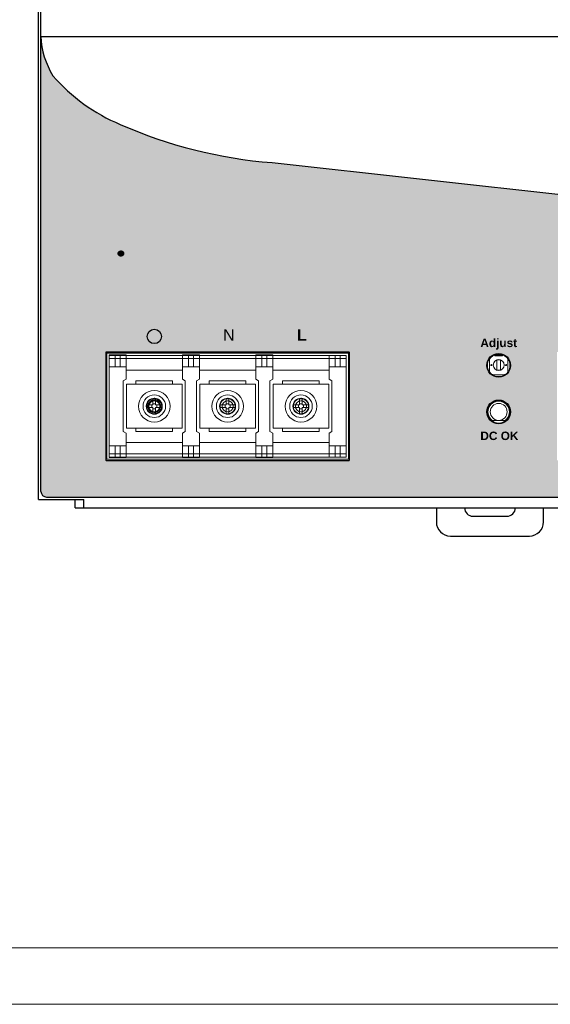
# Model space of a CAD drawing. Header units: millimetres. Extents: x 0 to 560, y 0 to 297.
# Tile 8 of 10: x 376 to 470, y 0 to 175. Entities that reach past the tile are written whole.
import ezdxf

# ---------------------------------------------------------------- set-up
doc = ezdxf.new("R2010")
doc.units = ezdxf.units.MM
doc.layers.get('0').update_dxf_attribs({"linetype": 'CONTINUOUS', "lineweight": 13})
doc.layers.add('Line', color=3, linetype='CONTINUOUS', lineweight=25)
doc.styles.add('arial', font='arial.ttf', dxfattribs={"height": 5})
doc.styles.add('STD', font='txt')

msp = doc.modelspace()

# ---------------------------------------------------------------- hatches: boundary and pattern name
at = {"ltscale": 5}
h = msp.add_hatch(color=18, dxfattribs=at)
h.paths.add_polyline_path([(499.1, 140.47), (420.58, 149.19, -0.084309), (393.66, 155.97, -0.11581), (381.74, 164.58, -0.132154), (379.6, 171.55), (379.6, 90.9, 0.414214), (380.6, 89.9), (537.8, 89.9, 0.414214), (538.8, 90.9), (538.8, 125.45, 0.130211)])
h.paths.add_polyline_path([(462.85, 113.25, -1), (458.65, 113.25, -1)], flags=16)
h.paths.add_polyline_path([(527.3, 115.6), (527.3, 96.4), (471.1, 96.4), (471.1, 115.6)], flags=16)
h.paths.add_polyline_path([(462.85, 105, -1), (458.65, 105, -1)], flags=16)
h.paths.add_polyline_path([(434.3, 96.4), (391.1, 96.4), (391.1, 115.6), (434.3, 115.6)], flags=16)
at = {"layer": 'Line'}
h = msp.add_hatch(color=7, dxfattribs=at)
h.dxf.hatch_style = 2
edge = h.paths.add_edge_path()
edge.add_spline(control_points=[(391.03, 134.26), (391.03, 134.26), (391.02, 133.4), (391.02, 133.4), (391.02, 133.4), (391.02, 133.39), (391.02, 133.39), (387.87, 133.39), (387.71, 129.32), (391, 129.32), (391, 129.32), (391, 128.47), (391, 128.47), (391, 128.47), (390.98, 128.47), (390.98, 128.47), (386.43, 128.5), (386.58, 134.09), (390.79, 134.26), (390.79, 134.26), (391.03, 134.26), (391.03, 134.26)], knot_values=[0, 0, 0, 0, 1, 1, 1, 2, 2, 2, 3, 3, 3, 4, 4, 4, 5, 5, 5, 6, 6, 6, 7, 7, 7, 7], degree=3, periodic=0)
h = msp.add_hatch(color=7, dxfattribs=at)
h.dxf.hatch_style = 2
edge = h.paths.add_edge_path()
edge.add_spline(control_points=[(392.68, 133.05), (392.68, 133.05), (392.68, 132.2), (392.68, 132.2), (392.68, 132.2), (392.68, 130.95), (392.68, 130.95), (392.68, 130.95), (392.68, 129.71), (392.68, 129.71), (392.68, 129.71), (392.68, 128.43), (392.68, 128.43), (392.68, 128.43), (392.08, 128.43), (392.08, 128.43), (391.78, 128.43), (391.54, 128.8), (391.54, 129.22), (391.54, 129.64), (391.54, 129.71), (391.54, 129.71), (391.54, 129.71), (391.54, 133.05), (391.54, 133.05), (391.54, 133.05), (391.54, 134.29), (391.54, 134.29), (391.54, 134.29), (392.68, 134.29), (392.68, 134.29), (392.68, 134.29), (392.68, 133.05), (392.68, 133.05)], knot_values=[0, 0, 0, 0, 1, 1, 1, 2, 2, 2, 3, 3, 3, 4, 4, 4, 5, 5, 5, 6, 6, 6, 7, 7, 7, 8, 8, 8, 9, 9, 9, 10, 10, 10, 11, 11, 11, 11], degree=3, periodic=0)
h = msp.add_hatch(color=7, dxfattribs=at)
h.dxf.hatch_style = 2
edge = h.paths.add_edge_path()
edge.add_spline(control_points=[(394.41, 133.08), (394.41, 132.77), (394.13, 132.52), (393.78, 132.52), (393.43, 132.52), (393.15, 132.77), (393.15, 133.08), (393.15, 133.38), (393.43, 133.63), (393.78, 133.63), (394.13, 133.63), (394.41, 133.38), (394.41, 133.08)], knot_values=[0, 0, 0, 0, 1, 1, 1, 2, 2, 2, 3, 3, 3, 4, 4, 4, 4], degree=3, periodic=0)
h = msp.add_hatch(color=7, dxfattribs=at)
h.dxf.hatch_style = 2
edge = h.paths.add_edge_path()
edge.add_spline(control_points=[(394.88, 134.23), (394.88, 134.23), (394.89, 133.37), (394.89, 133.37), (394.89, 133.37), (394.89, 133.36), (394.89, 133.36), (398.04, 133.36), (398.2, 129.29), (394.91, 129.29), (394.91, 129.29), (394.91, 128.44), (394.91, 128.44), (394.91, 128.44), (394.93, 128.44), (394.93, 128.44), (399.49, 128.47), (399.33, 134.06), (395.11, 134.24), (395.11, 134.24), (394.88, 134.23), (394.88, 134.23)], knot_values=[0, 0, 0, 0, 1, 1, 1, 2, 2, 2, 3, 3, 3, 4, 4, 4, 5, 5, 5, 6, 6, 6, 7, 7, 7, 7], degree=3, periodic=0)
h = msp.add_hatch(color=7, dxfattribs=at)
h.dxf.hatch_style = 2
edge = h.paths.add_edge_path()
edge.add_spline(control_points=[(394.34, 131.17), (394.34, 131.17), (394.34, 130.68), (394.34, 130.68), (394.34, 130.68), (394.34, 129.93), (394.34, 129.93), (394.34, 129.93), (394.34, 129.21), (394.34, 129.21), (394.34, 129.21), (394.34, 128.45), (394.34, 128.45), (394.34, 128.45), (393.74, 128.45), (393.74, 128.45), (393.44, 128.45), (393.2, 128.67), (393.2, 128.92), (393.2, 129.16), (393.2, 129.21), (393.2, 129.21), (393.2, 129.21), (393.2, 131.17), (393.2, 131.17), (393.2, 131.17), (393.2, 131.91), (393.2, 131.91), (393.2, 131.91), (394.34, 131.91), (394.34, 131.91), (394.34, 131.91), (394.34, 131.17), (394.34, 131.17)], knot_values=[0, 0, 0, 0, 1, 1, 1, 2, 2, 2, 3, 3, 3, 4, 4, 4, 5, 5, 5, 6, 6, 6, 7, 7, 7, 8, 8, 8, 9, 9, 9, 10, 10, 10, 11, 11, 11, 11], degree=3, periodic=0)
h = msp.add_hatch(color=7, dxfattribs=at)
h.dxf.hatch_style = 2
edge = h.paths.add_edge_path()
edge.add_spline(control_points=[(396.74, 130.87), (396.74, 130.87), (397.1, 130.53), (397.1, 130.53), (397.1, 130.53), (397.65, 130.03), (397.65, 130.03), (397.65, 130.03), (398.18, 129.53), (398.18, 129.53), (398.18, 129.53), (398.73, 129.02), (398.73, 129.02), (398.73, 129.02), (398.32, 128.58), (398.32, 128.58), (398.12, 128.36), (397.79, 128.33), (397.61, 128.5), (397.43, 128.67), (397.4, 128.7), (397.4, 128.7), (397.4, 128.7), (395.96, 130.04), (395.96, 130.04), (395.96, 130.04), (395.43, 130.54), (395.43, 130.54), (395.43, 130.54), (396.2, 131.37), (396.2, 131.37), (396.2, 131.37), (396.74, 130.87), (396.74, 130.87)], knot_values=[0, 0, 0, 0, 1, 1, 1, 2, 2, 2, 3, 3, 3, 4, 4, 4, 5, 5, 5, 6, 6, 6, 7, 7, 7, 8, 8, 8, 9, 9, 9, 10, 10, 10, 11, 11, 11, 11], degree=3, periodic=0)
at = {"layer": 'Line', "ltscale": 10}
h = msp.add_hatch(color=7, dxfattribs=at)
h.paths.add_polyline_path([(398.43, 118.37, 1), (400.97, 118.37, 1)])
h.paths.add_polyline_path([(400.85, 118.37, -1), (398.55, 118.37, -1)], flags=16)
h.paths.add_polyline_path([(399.76, 119.3), (399.76, 118.6), (400.6, 118.6), (400.6, 118.48), (398.8, 118.48), (398.8, 118.6), (399.64, 118.6), (399.64, 119.3)], flags=0)
h.paths.add_polyline_path([(400.3, 118.15), (400.3, 118.03), (399.1, 118.03), (399.1, 118.15)], flags=0)
h.paths.add_polyline_path([(400, 117.7), (400, 117.58), (399.4, 117.58), (399.4, 117.7)], flags=0)

# ---------------------------------------------------------------- linework, layer by layer
for p, q in [((391.3, 115.4), (391.3, 96.6)), ((434.1, 115.4), (391.3, 115.4)), ((434.1, 96.6), (434.1, 115.4)), ((394.7, 115.1), (391.7, 115.1)), ((391.7, 115.1), (391.7, 115)), ((394.7, 115.1), (391.7, 115.1)), ((391.7, 115.1), (391.7, 115)), ((391.7, 97), (391.7, 115)), ((391.7, 115), (433.7, 115)), ((391.7, 115), (433.7, 115)), ((391.7, 114.44), (391.7, 115)), ((391.7, 115), (391.7, 110.79)), ((391.7, 114.44), (433.7, 114.44)), ((391.7, 114.44), (433.7, 114.44)), ((392.75, 115), (392.75, 114.44)), ((392.75, 115), (392.75, 114.44)), ((392.75, 115), (392.75, 113)), ((393.65, 114.44), (393.65, 115)), ((393.65, 114.44), (393.65, 115)), ((393.65, 113), (393.65, 115)), ((394.7, 115), (394.7, 115.1)), ((394.7, 115), (394.7, 115.1)), ((394.7, 115), (394.7, 114.44)), ((394.7, 115), (394.7, 114.44)), ((394.7, 115), (394.7, 110.79)), ((404.7, 115.1), (404.7, 115)), ((407.7, 115.1), (404.7, 115.1)), ((407.7, 115.1), (404.7, 115.1)), ((404.7, 115.1), (404.7, 115)), ((407.7, 115.1), (404.7, 115.1)), ((404.7, 115.1), (404.7, 115)), ((404.7, 114.44), (404.7, 115)), ((404.7, 114.44), (404.7, 115)), ((404.7, 115), (404.7, 110.79)), ((405.75, 115), (405.75, 114.44)), ((405.75, 115), (405.75, 114.44)), ((405.75, 115), (405.75, 113)), ((406.65, 114.44), (406.65, 115)), ((406.65, 114.44), (406.65, 115)), ((406.65, 113), (406.65, 115)), ((407.7, 115), (407.7, 115.1)), ((407.7, 115), (407.7, 115.1)), ((407.7, 115), (407.7, 115.1)), ((407.7, 115), (407.7, 114.44)), ((407.7, 115), (407.7, 114.44)), ((407.7, 115), (407.7, 110.79)), ((417.7, 115.1), (417.7, 115)), ((420.7, 115.1), (417.7, 115.1)), ((420.7, 115.1), (417.7, 115.1)), ((417.7, 115.1), (417.7, 115)), ((420.7, 115.1), (417.7, 115.1)), ((417.7, 115.1), (417.7, 115)), ((417.7, 114.44), (417.7, 115)), ((417.7, 114.44), (417.7, 115)), ((417.7, 115), (417.7, 110.79)), ((418.75, 115), (418.75, 114.44)), ((418.75, 115), (418.75, 114.44)), ((418.75, 115), (418.75, 113)), ((419.65, 114.44), (419.65, 115)), ((419.65, 114.44), (419.65, 115)), ((419.65, 113), (419.65, 115)), ((420.7, 115), (420.7, 115.1)), ((420.7, 115), (420.7, 115.1)), ((420.7, 115), (420.7, 115.1)), ((420.7, 115), (420.7, 114.44)), ((420.7, 115), (420.7, 114.44)), ((420.7, 115), (420.7, 110.79)), ((430.7, 114.44), (430.7, 115)), ((430.7, 114.44), (430.7, 115)), ((430.7, 115), (430.7, 110.79)), ((431.75, 115), (431.75, 114.44)), ((431.75, 115), (431.75, 114.44)), ((431.75, 115), (431.75, 113)), ((432.65, 114.44), (432.65, 115)), ((432.65, 114.44), (432.65, 115)), ((432.65, 113), (432.65, 115)), ((433.7, 115), (433.7, 97.56)), ((433.7, 115), (433.7, 97.56)), ((459.15, 114.44), (459.15, 112.06)), ((460.05, 115.05), (459.93, 115.05)), ((460.05, 115.05), (460.05, 114.95)), ((460.05, 114.95), (461.45, 114.95)), ((460.09, 115.13), (461.41, 115.13)), ((461.05, 114.21), (460.45, 114.21)), ((460.45, 114.21), (460.45, 112.39)), ((461.05, 112.39), (461.05, 114.21)), ((461.45, 115.11), (461.45, 114.95)), ((461.57, 115.05), (461.45, 115.05)), ((462.35, 112.06), (462.35, 114.44)), ((391.7, 113), (394.7, 113)), ((394.7, 112.4), (404.7, 112.4)), ((404.7, 113), (407.7, 113)), ((407.7, 112.4), (417.7, 112.4)), ((417.7, 113), (420.7, 113)), ((420.7, 112.4), (430.7, 112.4)), ((430.7, 113), (433.7, 113)), ((460.45, 112.39), (461.05, 112.39)), ((394.7, 110.79), (394.2, 110.5)), ((394.2, 110.5), (394.2, 101.5)), ((402.95, 110.5), (396.45, 110.5)), ((396.45, 109.9), (396.45, 110.5)), ((402.95, 110.5), (402.95, 109.9)), ((405.2, 110.5), (404.7, 110.79)), ((405.2, 101.5), (405.2, 110.5)), ((407.7, 110.79), (407.2, 110.5)), ((407.2, 110.5), (407.2, 101.5)), ((415.95, 110.5), (409.45, 110.5)), ((409.45, 109.9), (409.45, 110.5)), ((415.95, 110.5), (415.95, 109.9)), ((418.2, 110.5), (417.7, 110.79)), ((418.2, 101.5), (418.2, 110.5)), ((420.7, 110.79), (420.2, 110.5)), ((420.2, 110.5), (420.2, 101.5)), ((428.95, 110.5), (422.45, 110.5)), ((422.45, 109.9), (422.45, 110.5)), ((428.95, 110.5), (428.95, 109.9)), ((431.2, 110.5), (430.7, 110.79)), ((431.2, 101.5), (431.2, 110.5)), ((459.56, 111.65), (459.7, 111.65)), ((459.7, 111.57), (459.7, 111.65)), ((459.74, 111.55), (461.76, 111.55)), ((461.94, 111.65), (461.8, 111.65)), ((461.8, 111.57), (461.8, 111.65)), ((404.65, 109.9), (394.75, 109.9)), ((394.75, 109.9), (394.75, 102.1)), ((404.65, 102.1), (404.65, 109.9)), ((417.65, 109.9), (407.75, 109.9)), ((407.75, 109.9), (407.75, 102.1)), ((417.65, 102.1), (417.65, 109.9)), ((430.65, 109.9), (420.75, 109.9)), ((420.75, 109.9), (420.75, 102.1)), ((430.65, 102.1), (430.65, 109.9)), ((399.46, 107.34), (399.46, 106.24)), ((399.94, 106.24), (399.94, 107.34)), ((412.46, 107.34), (412.46, 106.24)), ((412.94, 106.24), (412.94, 107.34)), ((425.46, 107.34), (425.46, 106.24)), ((425.94, 106.24), (425.94, 107.34)), ((399.46, 106.24), (398.36, 106.24)), ((398.36, 105.76), (399.46, 105.76)), ((399.25, 106.24), (399.25, 105.76)), ((399.94, 106.45), (399.46, 106.45)), ((399.46, 105.76), (399.46, 104.66)), ((399.46, 105.55), (399.94, 105.55)), ((401.04, 106.24), (399.94, 106.24)), ((399.94, 105.76), (401.04, 105.76)), ((399.94, 104.66), (399.94, 105.76)), ((400.15, 105.76), (400.15, 106.24)), ((412.46, 106.24), (411.36, 106.24)), ((411.36, 105.76), (412.46, 105.76)), ((412.25, 106.24), (412.25, 105.76)), ((412.94, 106.45), (412.46, 106.45)), ((412.46, 105.76), (412.46, 104.66)), ((412.46, 105.55), (412.94, 105.55)), ((414.04, 106.24), (412.94, 106.24)), ((412.94, 105.76), (414.04, 105.76)), ((412.94, 104.66), (412.94, 105.76)), ((413.15, 105.76), (413.15, 106.24)), ((425.46, 106.24), (424.36, 106.24)), ((424.36, 105.76), (425.46, 105.76)), ((425.25, 106.24), (425.25, 105.76)), ((425.94, 106.45), (425.46, 106.45)), ((425.46, 105.76), (425.46, 104.66)), ((425.46, 105.55), (425.94, 105.55)), ((427.04, 106.24), (425.94, 106.24)), ((425.94, 105.76), (427.04, 105.76)), ((425.94, 104.66), (425.94, 105.76)), ((426.15, 105.76), (426.15, 106.24)), ((462.5, 105.92), (462.5, 105.74)), ((461.92, 103.5), (459.58, 103.5)), ((462.5, 104.27), (462.5, 104.08)), ((394.2, 101.5), (394.7, 101.21)), ((394.75, 102.1), (404.65, 102.1)), ((396.45, 101.5), (396.45, 102.1)), ((396.45, 101.5), (402.95, 101.5)), ((402.95, 102.1), (402.95, 101.5)), ((404.7, 101.21), (405.2, 101.5)), ((407.2, 101.5), (407.7, 101.21)), ((407.75, 102.1), (417.65, 102.1)), ((409.45, 101.5), (409.45, 102.1)), ((409.45, 101.5), (415.95, 101.5)), ((415.95, 102.1), (415.95, 101.5)), ((417.7, 101.21), (418.2, 101.5)), ((420.2, 101.5), (420.7, 101.21)), ((420.75, 102.1), (430.65, 102.1)), ((422.45, 101.5), (422.45, 102.1)), ((422.45, 101.5), (428.95, 101.5)), ((428.95, 102.1), (428.95, 101.5)), ((430.7, 101.21), (431.2, 101.5)), ((391.7, 101.21), (391.7, 97)), ((394.7, 101.21), (394.7, 97)), ((394.7, 99.6), (404.7, 99.6)), ((404.7, 101.21), (404.7, 97)), ((407.7, 101.21), (407.7, 97)), ((407.7, 99.6), (417.7, 99.6)), ((417.7, 101.21), (417.7, 97)), ((420.7, 101.21), (420.7, 97)), ((420.7, 99.6), (430.7, 99.6)), ((430.7, 101.21), (430.7, 97)), ((391.7, 99), (394.7, 99)), ((392.75, 99), (392.75, 97)), ((393.65, 99), (393.65, 97)), ((404.7, 99), (407.7, 99)), ((405.75, 99), (405.75, 97)), ((406.65, 99), (406.65, 97)), ((417.7, 99), (420.7, 99)), ((418.75, 99), (418.75, 97)), ((419.65, 99), (419.65, 97)), ((430.7, 99), (433.7, 99)), ((431.75, 99), (431.75, 97)), ((432.65, 99), (432.65, 97)), ((391.3, 96.6), (434.1, 96.6)), ((391.7, 97.56), (433.7, 97.56)), ((391.7, 97.56), (433.7, 97.56)), ((391.7, 97), (391.7, 97.56)), ((391.7, 97), (433.7, 97)), ((433.7, 97), (391.7, 97)), ((391.7, 97), (391.7, 96.9)), ((391.7, 97), (391.7, 96.9)), ((391.7, 96.9), (394.7, 96.9)), ((391.7, 96.9), (394.7, 96.9)), ((392.75, 97.56), (392.75, 97)), ((392.75, 97.56), (392.75, 97)), ((393.65, 97), (393.65, 97.56)), ((393.65, 97), (393.65, 97.56)), ((394.7, 97.56), (394.7, 97)), ((394.7, 97.56), (394.7, 97)), ((394.7, 96.9), (394.7, 97)), ((394.7, 96.9), (394.7, 97)), ((404.7, 97), (404.7, 97.56)), ((404.7, 97), (404.7, 97.56)), ((404.7, 97), (404.7, 96.9)), ((404.7, 97), (404.7, 96.9)), ((404.7, 97), (404.7, 96.9)), ((404.7, 96.9), (407.7, 96.9)), ((404.7, 96.9), (407.7, 96.9)), ((404.7, 96.9), (407.7, 96.9)), ((405.75, 97.56), (405.75, 97)), ((405.75, 97.56), (405.75, 97)), ((406.65, 97), (406.65, 97.56)), ((406.65, 97), (406.65, 97.56)), ((407.7, 97.56), (407.7, 97)), ((407.7, 97.56), (407.7, 97)), ((407.7, 96.9), (407.7, 97)), ((407.7, 96.9), (407.7, 97)), ((407.7, 96.9), (407.7, 97)), ((417.7, 97), (417.7, 97.56)), ((417.7, 97), (417.7, 97.56)), ((417.7, 97), (417.7, 96.9)), ((417.7, 97), (417.7, 96.9)), ((417.7, 97), (417.7, 96.9)), ((417.7, 96.9), (420.7, 96.9)), ((417.7, 96.9), (420.7, 96.9)), ((417.7, 96.9), (420.7, 96.9)), ((418.75, 97.56), (418.75, 97)), ((418.75, 97.56), (418.75, 97)), ((419.65, 97), (419.65, 97.56)), ((419.65, 97), (419.65, 97.56)), ((420.7, 97.56), (420.7, 97)), ((420.7, 97.56), (420.7, 97)), ((420.7, 96.9), (420.7, 97)), ((420.7, 96.9), (420.7, 97)), ((420.7, 96.9), (420.7, 97)), ((430.7, 97), (430.7, 97.56)), ((430.7, 97), (430.7, 97.56)), ((431.75, 97.56), (431.75, 97)), ((431.75, 97.56), (431.75, 97)), ((432.65, 97), (432.65, 97.56)), ((432.65, 97), (432.65, 97.56)), ((433.7, 97.56), (433.7, 97)), ((433.7, 97.56), (433.7, 97))]:
    msp.add_line(p, q)
at = {"ltscale": 5}
for points in [[(0, 0), (560, 0), (560, 297), (0, 297)], [(10, 10), (550, 10), (550, 287), (10, 287)]]:
    msp.add_lwpolyline(points, close=True, dxfattribs=at)
for centre, radius in [((460.75, 113.25), 2), ((460.75, 113.3), 0.965), ((459.45, 113.3), 0.1), ((462.05, 113.3), 0.1), ((399.7, 106), 2.79), ((412.7, 106), 2.79), ((425.7, 106), 2.79), ((399.7, 106), 2), ((399.7, 106), 1.15), ((399.7, 106), 1), ((412.7, 106), 2), ((425.7, 106), 2), ((460.75, 105), 2), ((460.75, 105), 1.5)]:
    msp.add_circle(centre, radius)
for centre, radius, start, end in [((399.7, 106), 1.42, 90, 270), ((399.7, 106), 1.35, 90, 270), ((399.7, 106), 0.982, 90, 270), ((399.7, 106), 1.42, 270, 90), ((412.7, 106), 1.42, 90, 270), ((412.7, 106), 1.35, 90, 270), ((412.7, 106), 0.982, 90, 270), ((412.7, 106), 1.42, 270, 90), ((425.7, 106), 1.42, 90, 270), ((425.7, 106), 1.35, 90, 270), ((425.7, 106), 0.982, 90, 270), ((425.7, 106), 1.42, 270, 90), ((460.75, 105), 1.9, 307.8636, 232.1364)]:
    msp.add_arc(centre, radius, start, end)
for points, knots in [([(399.7, 107.35), (399.67, 107.35), (399.62, 107.34), (399.54, 107.34), (399.49, 107.34), (399.46, 107.34)], [0, 0, 0, 0, 0.0804634, 0.1609103, 0.2413241, 0.2413241, 0.2413241, 0.2413241]), ([(401.12, 106), (401.12, 106.08), (401.11, 106.24), (401.04, 106.47), (400.93, 106.7), (400.79, 106.91), (400.6, 107.09), (400.39, 107.24), (400.17, 107.34), (399.93, 107.41), (399.78, 107.42), (399.7, 107.42)], [0, 0, 0, 0, 0.232404, 0.475106, 0.726811, 0.982381, 1.239923, 1.49513, 1.746058, 1.987622, 2.218513, 2.218513, 2.218513, 2.218513]), ([(401.12, 106), (401.12, 106.08), (401.11, 106.23), (401.04, 106.46), (400.93, 106.69), (400.78, 106.9), (400.6, 107.08), (400.39, 107.23), (400.17, 107.34), (399.93, 107.41), (399.78, 107.42), (399.7, 107.42)], [0, 0, 0, 0, 0.227771, 0.468337, 0.719535, 0.976065, 1.235117, 1.491947, 1.743789, 1.985296, 2.214326, 2.214326, 2.214326, 2.214326]), ([(401.05, 106), (401.05, 106.08), (401.04, 106.23), (400.97, 106.46), (400.87, 106.67), (400.73, 106.87), (400.56, 107.04), (400.36, 107.18), (400.15, 107.28), (399.93, 107.34), (399.77, 107.35), (399.7, 107.35)], [0, 0, 0, 0, 0.227413, 0.460521, 0.69936, 0.939632, 1.180993, 1.420211, 1.656763, 1.886538, 2.109528, 2.109528, 2.109528, 2.109528]), ([(399.94, 107.34), (399.91, 107.34), (399.86, 107.34), (399.78, 107.34), (399.73, 107.35), (399.7, 107.35)], [0, 0, 0, 0, 0.0804138, 0.1608607, 0.2413241, 0.2413241, 0.2413241, 0.2413241]), ([(399.7, 107.35), (399.77, 107.35), (399.93, 107.34), (400.15, 107.27), (400.37, 107.17), (400.56, 107.03), (400.74, 106.85), (400.87, 106.66), (400.98, 106.44), (401.04, 106.22), (401.05, 106.07), (401.05, 106)], [0, 0, 0, 0, 0.223252, 0.455325, 0.695138, 0.93785, 1.181868, 1.423219, 1.660116, 1.887921, 2.105492, 2.105492, 2.105492, 2.105492]), ([(399.7, 106.98), (399.75, 106.98), (399.86, 106.97), (400.03, 106.93), (400.18, 106.85), (400.33, 106.75), (400.45, 106.62), (400.55, 106.48), (400.63, 106.32), (400.67, 106.16), (400.68, 106.05), (400.68, 106)], [0, 0, 0, 0, 0.162478, 0.331377, 0.505908, 0.68255, 0.860142, 1.035793, 1.208202, 1.373994, 1.532338, 1.532338, 1.532338, 1.532338]), ([(400.68, 106), (400.68, 106.05), (400.67, 106.16), (400.63, 106.33), (400.55, 106.48), (400.45, 106.63), (400.32, 106.75), (400.18, 106.85), (400.02, 106.93), (399.86, 106.97), (399.75, 106.98), (399.7, 106.98)], [0, 0, 0, 0, 0.162478, 0.331377, 0.505908, 0.68255, 0.860142, 1.035793, 1.208202, 1.373994, 1.532338, 1.532338, 1.532338, 1.532338]), ([(412.7, 107.35), (412.67, 107.35), (412.62, 107.34), (412.54, 107.34), (412.49, 107.34), (412.46, 107.34)], [0, 0, 0, 0, 0.0804634, 0.1609103, 0.2413241, 0.2413241, 0.2413241, 0.2413241]), ([(414.12, 106), (414.12, 106.08), (414.11, 106.24), (414.04, 106.47), (413.93, 106.7), (413.79, 106.91), (413.6, 107.09), (413.39, 107.24), (413.17, 107.34), (412.93, 107.41), (412.78, 107.42), (412.7, 107.42)], [0, 0, 0, 0, 0.232404, 0.475106, 0.726811, 0.982381, 1.239923, 1.49513, 1.746058, 1.987622, 2.218513, 2.218513, 2.218513, 2.218513]), ([(414.12, 106), (414.12, 106.08), (414.11, 106.23), (414.04, 106.46), (413.93, 106.69), (413.78, 106.9), (413.6, 107.08), (413.39, 107.23), (413.17, 107.34), (412.93, 107.41), (412.78, 107.42), (412.7, 107.42)], [0, 0, 0, 0, 0.227771, 0.468337, 0.719535, 0.976065, 1.235117, 1.491947, 1.743789, 1.985296, 2.214326, 2.214326, 2.214326, 2.214326]), ([(414.05, 106), (414.05, 106.08), (414.04, 106.23), (413.97, 106.46), (413.87, 106.67), (413.73, 106.87), (413.56, 107.04), (413.36, 107.18), (413.15, 107.28), (412.93, 107.34), (412.77, 107.35), (412.7, 107.35)], [0, 0, 0, 0, 0.227413, 0.460521, 0.69936, 0.939632, 1.180993, 1.420211, 1.656763, 1.886538, 2.109528, 2.109528, 2.109528, 2.109528]), ([(412.94, 107.34), (412.91, 107.34), (412.86, 107.34), (412.78, 107.34), (412.73, 107.35), (412.7, 107.35)], [0, 0, 0, 0, 0.0804138, 0.1608607, 0.2413241, 0.2413241, 0.2413241, 0.2413241]), ([(412.7, 106.98), (412.75, 106.98), (412.86, 106.97), (413.03, 106.93), (413.18, 106.85), (413.33, 106.75), (413.45, 106.62), (413.55, 106.48), (413.63, 106.32), (413.67, 106.16), (413.68, 106.05), (413.68, 106)], [0, 0, 0, 0, 0.162478, 0.331377, 0.505908, 0.68255, 0.860142, 1.035793, 1.208202, 1.373994, 1.532338, 1.532338, 1.532338, 1.532338]), ([(413.68, 106), (413.68, 106.05), (413.67, 106.16), (413.63, 106.33), (413.55, 106.48), (413.45, 106.63), (413.32, 106.75), (413.18, 106.85), (413.02, 106.93), (412.86, 106.97), (412.75, 106.98), (412.7, 106.98)], [0, 0, 0, 0, 0.162478, 0.331377, 0.505908, 0.68255, 0.860142, 1.035793, 1.208202, 1.373994, 1.532338, 1.532338, 1.532338, 1.532338]), ([(425.7, 107.35), (425.67, 107.35), (425.62, 107.34), (425.54, 107.34), (425.49, 107.34), (425.46, 107.34)], [0, 0, 0, 0, 0.0804634, 0.1609103, 0.2413241, 0.2413241, 0.2413241, 0.2413241]), ([(427.12, 106), (427.12, 106.08), (427.11, 106.24), (427.04, 106.47), (426.93, 106.7), (426.79, 106.91), (426.6, 107.09), (426.39, 107.24), (426.17, 107.34), (425.93, 107.41), (425.78, 107.42), (425.7, 107.42)], [0, 0, 0, 0, 0.232404, 0.475106, 0.726811, 0.982381, 1.239923, 1.49513, 1.746058, 1.987622, 2.218513, 2.218513, 2.218513, 2.218513]), ([(427.12, 106), (427.12, 106.08), (427.11, 106.23), (427.04, 106.46), (426.93, 106.69), (426.78, 106.9), (426.6, 107.08), (426.39, 107.23), (426.17, 107.34), (425.93, 107.41), (425.78, 107.42), (425.7, 107.42)], [0, 0, 0, 0, 0.227771, 0.468337, 0.719535, 0.976065, 1.235117, 1.491947, 1.743789, 1.985296, 2.214326, 2.214326, 2.214326, 2.214326]), ([(427.05, 106), (427.05, 106.08), (427.04, 106.23), (426.97, 106.46), (426.87, 106.67), (426.73, 106.87), (426.56, 107.04), (426.36, 107.18), (426.15, 107.28), (425.93, 107.34), (425.77, 107.35), (425.7, 107.35)], [0, 0, 0, 0, 0.227413, 0.460521, 0.69936, 0.939632, 1.180993, 1.420211, 1.656763, 1.886538, 2.109528, 2.109528, 2.109528, 2.109528]), ([(425.94, 107.34), (425.91, 107.34), (425.86, 107.34), (425.78, 107.34), (425.73, 107.35), (425.7, 107.35)], [0, 0, 0, 0, 0.0804138, 0.1608607, 0.2413241, 0.2413241, 0.2413241, 0.2413241]), ([(425.7, 107.35), (425.77, 107.35), (425.93, 107.34), (426.15, 107.27), (426.37, 107.17), (426.56, 107.03), (426.74, 106.85), (426.87, 106.66), (426.98, 106.44), (427.04, 106.22), (427.05, 106.07), (427.05, 106)], [0, 0, 0, 0, 0.223252, 0.455325, 0.695138, 0.93785, 1.181868, 1.423219, 1.660116, 1.887921, 2.105492, 2.105492, 2.105492, 2.105492]), ([(425.7, 106.98), (425.75, 106.98), (425.86, 106.97), (426.03, 106.93), (426.18, 106.85), (426.33, 106.75), (426.45, 106.62), (426.55, 106.48), (426.63, 106.32), (426.67, 106.16), (426.68, 106.05), (426.68, 106)], [0, 0, 0, 0, 0.162478, 0.331377, 0.505908, 0.68255, 0.860142, 1.035793, 1.208202, 1.373994, 1.532338, 1.532338, 1.532338, 1.532338]), ([(426.68, 106), (426.68, 106.05), (426.67, 106.16), (426.63, 106.33), (426.55, 106.48), (426.45, 106.63), (426.32, 106.75), (426.18, 106.85), (426.02, 106.93), (425.86, 106.97), (425.75, 106.98), (425.7, 106.98)], [0, 0, 0, 0, 0.162478, 0.331377, 0.505908, 0.68255, 0.860142, 1.035793, 1.208202, 1.373994, 1.532338, 1.532338, 1.532338, 1.532338]), ([(398.36, 106.24), (398.36, 106.19), (398.35, 106.08), (398.35, 105.92), (398.36, 105.81), (398.36, 105.76)], [0, 0, 0, 0, 0.1608592, 0.321785, 0.4826441, 0.4826441, 0.4826441, 0.4826441]), ([(399.7, 104.65), (399.78, 104.65), (399.93, 104.66), (400.16, 104.73), (400.37, 104.83), (400.57, 104.97), (400.74, 105.14), (400.88, 105.34), (400.98, 105.55), (401.04, 105.77), (401.05, 105.93), (401.05, 106)], [0, 0, 0, 0, 0.227413, 0.460521, 0.69936, 0.939632, 1.180993, 1.420211, 1.656763, 1.886538, 2.109528, 2.109528, 2.109528, 2.109528]), ([(399.7, 104.58), (399.78, 104.58), (399.94, 104.59), (400.17, 104.66), (400.4, 104.77), (400.61, 104.91), (400.79, 105.1), (400.94, 105.31), (401.04, 105.53), (401.11, 105.77), (401.12, 105.92), (401.12, 106)], [0, 0, 0, 0, 0.232404, 0.475106, 0.726811, 0.982381, 1.239923, 1.49513, 1.746058, 1.987622, 2.218513, 2.218513, 2.218513, 2.218513]), ([(400.68, 106), (400.68, 105.95), (400.67, 105.84), (400.63, 105.67), (400.55, 105.52), (400.45, 105.37), (400.32, 105.25), (400.18, 105.15), (400.02, 105.07), (399.86, 105.03), (399.75, 105.02), (399.7, 105.02)], [0, 0, 0, 0, 0.162478, 0.331377, 0.505908, 0.68255, 0.860142, 1.035793, 1.208202, 1.373994, 1.532338, 1.532338, 1.532338, 1.532338]), ([(399.7, 104.58), (399.78, 104.58), (399.93, 104.59), (400.16, 104.66), (400.39, 104.77), (400.6, 104.92), (400.78, 105.1), (400.93, 105.31), (401.04, 105.53), (401.11, 105.77), (401.12, 105.92), (401.12, 106)], [0, 0, 0, 0, 0.227771, 0.468337, 0.719535, 0.976065, 1.235117, 1.491947, 1.743789, 1.985296, 2.214326, 2.214326, 2.214326, 2.214326]), ([(401.12, 106), (401.12, 105.92), (401.11, 105.76), (401.04, 105.53), (400.93, 105.3), (400.79, 105.09), (400.6, 104.91), (400.39, 104.76), (400.17, 104.66), (399.93, 104.59), (399.78, 104.58), (399.7, 104.58)], [0, 0, 0, 0, 0.232404, 0.475106, 0.726811, 0.982381, 1.239923, 1.49513, 1.746058, 1.987622, 2.218513, 2.218513, 2.218513, 2.218513]), ([(401.05, 106), (401.05, 105.93), (401.04, 105.77), (400.97, 105.55), (400.87, 105.33), (400.73, 105.14), (400.55, 104.96), (400.36, 104.83), (400.14, 104.72), (399.92, 104.66), (399.77, 104.65), (399.7, 104.65)], [0, 0, 0, 0, 0.223252, 0.455325, 0.695138, 0.93785, 1.181868, 1.423219, 1.660116, 1.887921, 2.105492, 2.105492, 2.105492, 2.105492]), ([(401.05, 106), (401.05, 106.03), (401.04, 106.08), (401.04, 106.16), (401.04, 106.21), (401.04, 106.24)], [0, 0, 0, 0, 0.0804632, 0.1609101, 0.241324, 0.241324, 0.241324, 0.241324]), ([(401.04, 105.76), (401.04, 105.79), (401.04, 105.84), (401.04, 105.92), (401.05, 105.97), (401.05, 106)], [0, 0, 0, 0, 0.0804139, 0.1608608, 0.241324, 0.241324, 0.241324, 0.241324]), ([(411.36, 106.24), (411.36, 106.19), (411.35, 106.08), (411.35, 105.92), (411.36, 105.81), (411.36, 105.76)], [0, 0, 0, 0, 0.1608592, 0.321785, 0.4826441, 0.4826441, 0.4826441, 0.4826441]), ([(412.7, 104.65), (412.78, 104.65), (412.93, 104.66), (413.16, 104.73), (413.37, 104.83), (413.57, 104.97), (413.74, 105.14), (413.88, 105.34), (413.98, 105.55), (414.04, 105.77), (414.05, 105.93), (414.05, 106)], [0, 0, 0, 0, 0.227413, 0.460521, 0.69936, 0.939632, 1.180993, 1.420211, 1.656763, 1.886538, 2.109528, 2.109528, 2.109528, 2.109528]), ([(412.7, 104.58), (412.78, 104.58), (412.94, 104.59), (413.17, 104.66), (413.4, 104.77), (413.61, 104.91), (413.79, 105.1), (413.94, 105.31), (414.04, 105.53), (414.11, 105.77), (414.12, 105.92), (414.12, 106)], [0, 0, 0, 0, 0.232404, 0.475106, 0.726811, 0.982381, 1.239923, 1.49513, 1.746058, 1.987622, 2.218513, 2.218513, 2.218513, 2.218513]), ([(413.68, 106), (413.68, 105.95), (413.67, 105.84), (413.63, 105.67), (413.55, 105.52), (413.45, 105.37), (413.32, 105.25), (413.18, 105.15), (413.02, 105.07), (412.86, 105.03), (412.75, 105.02), (412.7, 105.02)], [0, 0, 0, 0, 0.162478, 0.331377, 0.505908, 0.68255, 0.860142, 1.035793, 1.208202, 1.373994, 1.532338, 1.532338, 1.532338, 1.532338]), ([(412.7, 104.58), (412.78, 104.58), (412.93, 104.59), (413.16, 104.66), (413.39, 104.77), (413.6, 104.92), (413.78, 105.1), (413.93, 105.31), (414.04, 105.53), (414.11, 105.77), (414.12, 105.92), (414.12, 106)], [0, 0, 0, 0, 0.227771, 0.468337, 0.719535, 0.976065, 1.235117, 1.491947, 1.743789, 1.985296, 2.214326, 2.214326, 2.214326, 2.214326]), ([(414.12, 106), (414.12, 105.92), (414.11, 105.76), (414.04, 105.53), (413.93, 105.3), (413.79, 105.09), (413.6, 104.91), (413.39, 104.76), (413.17, 104.66), (412.93, 104.59), (412.78, 104.58), (412.7, 104.58)], [0, 0, 0, 0, 0.232404, 0.475106, 0.726811, 0.982381, 1.239923, 1.49513, 1.746058, 1.987622, 2.218513, 2.218513, 2.218513, 2.218513]), ([(414.05, 106), (414.05, 105.93), (414.04, 105.77), (413.97, 105.55), (413.87, 105.33), (413.73, 105.14), (413.55, 104.96), (413.36, 104.83), (413.14, 104.72), (412.92, 104.66), (412.77, 104.65), (412.7, 104.65)], [0, 0, 0, 0, 0.223252, 0.455325, 0.695138, 0.93785, 1.181868, 1.423219, 1.660116, 1.887921, 2.105492, 2.105492, 2.105492, 2.105492]), ([(414.05, 106), (414.05, 106.03), (414.04, 106.08), (414.04, 106.16), (414.04, 106.21), (414.04, 106.24)], [0, 0, 0, 0, 0.0804632, 0.1609101, 0.241324, 0.241324, 0.241324, 0.241324]), ([(414.04, 105.76), (414.04, 105.79), (414.04, 105.84), (414.04, 105.92), (414.05, 105.97), (414.05, 106)], [0, 0, 0, 0, 0.0804139, 0.1608608, 0.241324, 0.241324, 0.241324, 0.241324]), ([(424.36, 106.24), (424.36, 106.19), (424.35, 106.08), (424.35, 105.92), (424.36, 105.81), (424.36, 105.76)], [0, 0, 0, 0, 0.1608592, 0.321785, 0.4826441, 0.4826441, 0.4826441, 0.4826441]), ([(425.7, 104.65), (425.78, 104.65), (425.93, 104.66), (426.16, 104.73), (426.37, 104.83), (426.57, 104.97), (426.74, 105.14), (426.88, 105.34), (426.98, 105.55), (427.04, 105.77), (427.05, 105.93), (427.05, 106)], [0, 0, 0, 0, 0.227413, 0.460521, 0.69936, 0.939632, 1.180993, 1.420211, 1.656763, 1.886538, 2.109528, 2.109528, 2.109528, 2.109528]), ([(425.7, 104.58), (425.78, 104.58), (425.94, 104.59), (426.17, 104.66), (426.4, 104.77), (426.61, 104.91), (426.79, 105.1), (426.94, 105.31), (427.04, 105.53), (427.11, 105.77), (427.12, 105.92), (427.12, 106)], [0, 0, 0, 0, 0.232404, 0.475106, 0.726811, 0.982381, 1.239923, 1.49513, 1.746058, 1.987622, 2.218513, 2.218513, 2.218513, 2.218513]), ([(426.68, 106), (426.68, 105.95), (426.67, 105.84), (426.63, 105.67), (426.55, 105.52), (426.45, 105.37), (426.32, 105.25), (426.18, 105.15), (426.02, 105.07), (425.86, 105.03), (425.75, 105.02), (425.7, 105.02)], [0, 0, 0, 0, 0.162478, 0.331377, 0.505908, 0.68255, 0.860142, 1.035793, 1.208202, 1.373994, 1.532338, 1.532338, 1.532338, 1.532338]), ([(425.7, 104.58), (425.78, 104.58), (425.93, 104.59), (426.16, 104.66), (426.39, 104.77), (426.6, 104.92), (426.78, 105.1), (426.93, 105.31), (427.04, 105.53), (427.11, 105.77), (427.12, 105.92), (427.12, 106)], [0, 0, 0, 0, 0.227771, 0.468337, 0.719535, 0.976065, 1.235117, 1.491947, 1.743789, 1.985296, 2.214326, 2.214326, 2.214326, 2.214326]), ([(427.12, 106), (427.12, 105.92), (427.11, 105.76), (427.04, 105.53), (426.93, 105.3), (426.79, 105.09), (426.6, 104.91), (426.39, 104.76), (426.17, 104.66), (425.93, 104.59), (425.78, 104.58), (425.7, 104.58)], [0, 0, 0, 0, 0.232404, 0.475106, 0.726811, 0.982381, 1.239923, 1.49513, 1.746058, 1.987622, 2.218513, 2.218513, 2.218513, 2.218513]), ([(427.05, 106), (427.05, 105.93), (427.04, 105.77), (426.97, 105.55), (426.87, 105.33), (426.73, 105.14), (426.55, 104.96), (426.36, 104.83), (426.14, 104.72), (425.92, 104.66), (425.77, 104.65), (425.7, 104.65)], [0, 0, 0, 0, 0.223252, 0.455325, 0.695138, 0.93785, 1.181868, 1.423219, 1.660116, 1.887921, 2.105492, 2.105492, 2.105492, 2.105492]), ([(427.05, 106), (427.05, 106.03), (427.04, 106.08), (427.04, 106.16), (427.04, 106.21), (427.04, 106.24)], [0, 0, 0, 0, 0.0804632, 0.1609101, 0.241324, 0.241324, 0.241324, 0.241324]), ([(427.04, 105.76), (427.04, 105.79), (427.04, 105.84), (427.04, 105.92), (427.05, 105.97), (427.05, 106)], [0, 0, 0, 0, 0.0804139, 0.1608608, 0.241324, 0.241324, 0.241324, 0.241324]), ([(399.46, 104.66), (399.49, 104.66), (399.54, 104.66), (399.62, 104.66), (399.67, 104.65), (399.7, 104.65)], [0, 0, 0, 0, 0.0804138, 0.1608607, 0.2413241, 0.2413241, 0.2413241, 0.2413241]), ([(399.7, 104.65), (399.73, 104.65), (399.78, 104.66), (399.86, 104.66), (399.91, 104.66), (399.94, 104.66)], [0, 0, 0, 0, 0.0804634, 0.1609103, 0.2413241, 0.2413241, 0.2413241, 0.2413241]), ([(412.46, 104.66), (412.49, 104.66), (412.54, 104.66), (412.62, 104.66), (412.67, 104.65), (412.7, 104.65)], [0, 0, 0, 0, 0.0804138, 0.1608607, 0.2413241, 0.2413241, 0.2413241, 0.2413241]), ([(412.7, 104.65), (412.73, 104.65), (412.78, 104.66), (412.86, 104.66), (412.91, 104.66), (412.94, 104.66)], [0, 0, 0, 0, 0.0804634, 0.1609103, 0.2413241, 0.2413241, 0.2413241, 0.2413241]), ([(425.46, 104.66), (425.49, 104.66), (425.54, 104.66), (425.62, 104.66), (425.67, 104.65), (425.7, 104.65)], [0, 0, 0, 0, 0.0804138, 0.1608607, 0.2413241, 0.2413241, 0.2413241, 0.2413241]), ([(425.7, 104.65), (425.73, 104.65), (425.78, 104.66), (425.86, 104.66), (425.91, 104.66), (425.94, 104.66)], [0, 0, 0, 0, 0.0804634, 0.1609103, 0.2413241, 0.2413241, 0.2413241, 0.2413241])]:
    msp.add_open_spline(points, degree=3, knots=knots)
at = {"layer": 'Line', "color": 7, "linetype": 'Continuous'}
for p, q in [((379.2, 89.5), (379.2, 207.5)), ((379.6, 90.9), (379.6, 206.1)), ((379.6, 171.55), (538.8, 171.55)), ((420.58, 149.19), (499.1, 140.47)), ((379.2, 89.5), (387.2, 89.5)), ((380.6, 89.9), (537.8, 89.9)), ((385.7, 88), (385.7, 89.5)), ((387.2, 88), (387.2, 89.5)), ((385.7, 88), (532.7, 88)), ((410.2, 87.96), (404.2, 87.96)), ((449.7, 88), (449.7, 85.5)), ((468.7, 85.5), (468.7, 88)), ((456.2, 86.5), (462.2, 86.5)), ((452.2, 83), (466.2, 83))]:
    msp.add_line(p, q, dxfattribs=at)
msp.add_lwpolyline([(391.2, 96.4), (434.2, 96.4, 0.414214), (434.3, 96.5), (434.3, 115.5, 0.414214), (434.2, 115.6), (391.2, 115.6, 0.414214), (391.1, 115.5), (391.1, 96.5, 0.414214)], format="xyb", close=True, dxfattribs=at)
at = {"layer": 'Line', "color": 7, "ltscale": 10}
msp.add_circle((399.7, 118.37), 1.27, dxfattribs=at)
at = {"layer": 'Line', "color": 7, "linetype": 'Continuous'}
for centre in [(460.75, 113.25), (460.75, 105)]:
    msp.add_circle(centre, 2.1, dxfattribs=at)
for centre, radius, start, end in [((393.63, 172.04), 14.04, 181.9841, 212.0971), ((406.04, 185.65), 32.17, 220.9404, 247.3644), ((427.08, 231.85), 82.92, 246.2315, 265.5081), ((380.6, 90.9), 1, 180, 270), ((456.2, 88), 1.5, 180, 270), ((462.2, 88), 1.5, 270, 0), ((452.2, 85.5), 2.5, 180, 270), ((466.2, 85.5), 2.5, 270, 0)]:
    msp.add_arc(centre, radius, start, end, dxfattribs=at)

# ---------------------------------------------------------------- texts
at = {"layer": 'Line', "color": 7, "ltscale": 10, "char_height": 2, "attachment_point": 1, "style": 'STD'}
for s, insert in [('{\\fArial|b0|i0|c0|p34;\\H1.018x;N}', (411.9, 119.64)), ('{\\fArial|b1|i0|c1|p0;\\H1.018x;L}', (424.99, 119.64))]:
    msp.add_mtext(s, dxfattribs=dict(at, insert=insert))
at = {"layer": 'Line', "color": 7, "char_height": 1.5, "attachment_point": 1, "style": 'arial'}
for s, insert, width in [('{\\fArial|b1|i0|c0|p34;Adjust}', (457.5, 117.99), 10.2918), ('{\\fArial|b1|i0|c0|p34;DC OK}', (457.5, 101.51), 12.1724)]:
    msp.add_mtext(s, dxfattribs=dict(at, insert=insert, width=width))

doc.saveas('drawing.dxf')
